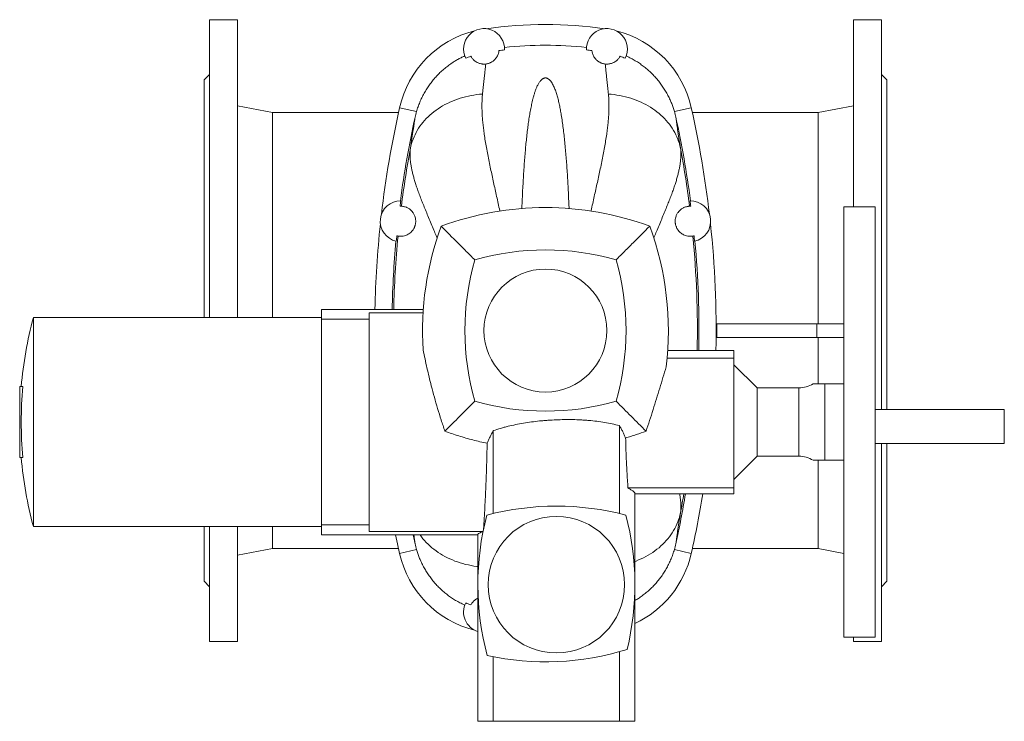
# Model space of a CAD drawing. Header units: millimetres. Extents: x -837 to 609, y -11 to 1826.
# Tile 1 of 11: x -837 to -116, y -11 to 502. Entities that reach past the tile are written whole.
import ezdxf

# ---------------------------------------------------------------- set-up
doc = ezdxf.new("R2010")
doc.units = ezdxf.units.MM

msp = doc.modelspace()

# ---------------------------------------------------------------- linework, layer by layer
at = {"color": 7, "linetype": 'Continuous', "lineweight": 15}
for p, q in [((-677.8, 502.03), (-698.3, 502.03)), ((-698.3, 502.03), (-698.3, 284.03)), ((-677.8, 502.03), (-677.8, 284.03)), ((-206.3, 502.03), (-226.8, 502.03)), ((-226.8, 502.03), (-226.8, 365.03)), ((-206.3, 502.03), (-206.3, 216.82)), ((-698.3, 462.03), (-702.3, 458.03)), ((-202.3, 458.03), (-206.3, 462.03)), ((-702.3, 458.03), (-702.3, 284.03)), ((-202.3, 458.03), (-202.3, 216.82)), ((-652.07, 434.03), (-677.8, 439.03)), ((-559.9, 434.03), (-652.07, 434.03)), ((-652.07, 434.03), (-652.07, 284.03)), ((-252.52, 434.03), (-344.69, 434.03)), ((-226.8, 439.03), (-252.52, 434.03)), ((-252.52, 434.03), (-252.52, 279.53)), ((-210.8, 365.03), (-233.8, 365.03)), ((-233.8, 365.03), (-233.8, 50.03)), ((-210.8, 365.03), (-210.8, 50.03)), ((-541.75, 290.03), (-616.3, 290.03)), ((-616.3, 282.73), (-616.3, 290.03)), ((-616.3, 284.03), (-827.3, 284.03)), ((-827.3, 131.03), (-827.3, 284.03)), ((-581.3, 282.73), (-616.3, 282.73)), ((-616.3, 132.32), (-616.3, 282.73)), ((-581.3, 287.55), (-541.91, 287.55)), ((-581.3, 282.73), (-581.3, 287.55)), ((-581.3, 132.32), (-581.3, 282.73)), ((-326.8, 279.53), (-327.31, 279.53)), ((-253.67, 279.53), (-326.8, 279.53)), ((-253.67, 279.53), (-253.67, 269.53)), ((-233.8, 279.53), (-253.67, 279.53)), ((-326.8, 269.53), (-327.31, 269.53)), ((-253.67, 269.53), (-326.8, 269.53)), ((-233.8, 269.53), (-253.67, 269.53)), ((-252.52, 269.53), (-252.52, 235.52)), ((-314.3, 260.03), (-362.77, 260.03)), ((-314.3, 254.23), (-314.3, 260.03)), ((-314.3, 254.23), (-363.23, 254.23)), ((-314.3, 159.3), (-314.3, 254.23)), ((-297.3, 232.53), (-314.3, 249.53)), ((-837.3, 181.53), (-837.3, 233.53)), ((-835.02, 233.53), (-837.3, 233.53)), ((-266.8, 232.53), (-297.3, 232.53)), ((-297.3, 182.53), (-297.3, 232.53)), ((-116.3, 216.82), (-210.8, 216.82)), ((-116.3, 216.82), (-116.3, 191.82)), ((-398.1, 204.94), (-398.1, 140.62)), ((-490.49, 201.27), (-490.49, 140.62)), ((-210.8, 191.82), (-116.3, 191.82)), ((-206.3, 191.82), (-206.3, 47.03)), ((-202.3, 191.82), (-202.3, 91.03)), ((-835.02, 181.53), (-837.3, 181.53)), ((-314.3, 165.53), (-297.3, 182.53)), ((-297.3, 182.53), (-266.8, 182.53)), ((-252.52, 179.5), (-252.52, 115.03)), ((-314.3, 159.3), (-391.89, 159.3)), ((-314.3, 155.03), (-314.3, 159.3)), ((-386.8, 88.53), (-386.8, 155.51)), ((-386.8, 155.03), (-314.3, 155.03)), ((-827.3, 131.03), (-616.3, 131.03)), ((-702.3, 131.03), (-702.3, 91.03)), ((-698.3, 131.03), (-698.3, 47.03)), ((-677.8, 131.03), (-677.8, 47.03)), ((-652.07, 131.03), (-652.07, 115.03)), ((-581.3, 132.32), (-616.3, 132.32)), ((-616.3, 125.03), (-616.3, 132.32)), ((-581.3, 127.5), (-581.3, 132.32)), ((-616.3, 125.03), (-501.8, 125.03)), ((-581.3, 127.5), (-497.96, 127.5)), ((-549.19, 125.03), (-547.78, 118.46)), ((-501.8, 125.35), (-501.8, 88.53)), ((-677.8, 110.03), (-652.07, 115.03)), ((-652.07, 115.03), (-559.9, 115.03)), ((-344.69, 115.03), (-252.52, 115.03)), ((-252.52, 115.03), (-233.8, 111.39)), ((-702.3, 91.03), (-698.3, 87.03)), ((-501.8, 88.53), (-501.8, -11.47)), ((-386.8, -11.47), (-386.8, 88.53)), ((-206.3, 87.03), (-202.3, 91.03)), ((-698.3, 47.03), (-677.8, 47.03)), ((-233.8, 50.03), (-210.8, 50.03)), ((-226.8, 50.03), (-226.8, 47.03)), ((-226.8, 47.03), (-206.3, 47.03)), ((-398.1, 39.45), (-398.1, -11.47)), ((-490.49, 35.73), (-490.49, -11.47)), ((-490.49, -11.47), (-501.8, -11.47)), ((-398.1, -11.47), (-490.49, -11.47)), ((-386.8, -11.47), (-398.1, -11.47))]:
    msp.add_line(p, q, dxfattribs=at)
at = {"color": 8, "linetype": 'Continuous', "lineweight": 0}
for p, q in [((-559.1, 437.64), (-546.7, 434.83)), ((-345.5, 437.64), (-357.9, 434.83)), ((-326.8, 279.53), (-326.8, 269.53)), ((-266.8, 232.53), (-266.8, 182.53)), ((-247.63, 235.53), (-247.63, 179.53)), ((-559.1, 111.41), (-546.7, 114.22)), ((-345.5, 111.41), (-357.9, 114.22))]:
    msp.add_line(p, q, dxfattribs=at)
at = {"color": 8, "linetype": 'Continuous', "lineweight": 0, "flags": 128}
for points in [[(-498.39, 447.6), (-500.5, 447.42), (-502.59, 447.18), (-504.67, 446.89), (-506.73, 446.54), (-508.77, 446.12), (-510.79, 445.66), (-512.79, 445.13), (-514.76, 444.55), (-516.69, 443.91), (-518.6, 443.21), (-520.47, 442.47), (-522.31, 441.67), (-524.1, 440.81), (-525.86, 439.91), (-527.57, 438.95), (-529.25, 437.95), (-530.87, 436.89), (-532.44, 435.79), (-533.97, 434.65), (-535.44, 433.46), (-536.86, 432.22), (-538.23, 430.95), (-539.54, 429.64), (-540.79, 428.28), (-541.98, 426.89), (-543.11, 425.47), (-544.18, 424.01), (-545.18, 422.52), (-546.12, 421), (-546.99, 419.45), (-547.8, 417.87), (-548.54, 416.27), (-549.2, 414.64), (-549.8, 413), (-550.33, 411.33), (-550.79, 409.65), (-551.18, 407.95)], [(-406.2, 447.6), (-404.1, 447.42), (-402, 447.18), (-399.92, 446.89), (-397.86, 446.54), (-395.82, 446.12), (-393.8, 445.66), (-391.8, 445.13), (-389.84, 444.55), (-387.9, 443.91), (-385.99, 443.21), (-384.12, 442.47), (-382.28, 441.67), (-380.49, 440.81), (-378.73, 439.91), (-377.02, 438.95), (-375.35, 437.95), (-373.72, 436.89), (-372.15, 435.79), (-370.62, 434.65), (-369.15, 433.46), (-367.73, 432.22), (-366.36, 430.95), (-365.05, 429.64), (-363.8, 428.28), (-362.61, 426.89), (-361.48, 425.47), (-360.41, 424.01), (-359.41, 422.52), (-358.47, 421), (-357.6, 419.45), (-356.79, 417.87), (-356.06, 416.27), (-355.39, 414.64), (-354.79, 413), (-354.26, 411.33), (-353.8, 409.65), (-353.41, 407.95)], [(-386.8, 105.54), (-385.99, 105.84), (-384.12, 106.58), (-382.28, 107.39), (-380.49, 108.24), (-378.73, 109.14), (-377.02, 110.1), (-375.35, 111.1), (-373.72, 112.16), (-372.15, 113.26), (-370.62, 114.4), (-369.15, 115.59), (-367.73, 116.83), (-366.36, 118.1), (-365.05, 119.42), (-363.8, 120.77), (-362.61, 122.16), (-361.48, 123.58), (-360.41, 125.04), (-359.41, 126.53), (-358.47, 128.06), (-357.6, 129.61), (-356.79, 131.18), (-356.06, 132.78), (-355.39, 134.41), (-354.79, 136.05), (-354.26, 137.72), (-353.8, 139.4), (-353.41, 141.1)], [(-501.8, 101.77), (-502.59, 101.87), (-504.67, 102.16), (-506.73, 102.52), (-508.77, 102.93), (-510.79, 103.4), (-512.79, 103.92), (-514.76, 104.5), (-516.69, 105.14), (-518.6, 105.84), (-520.47, 106.58), (-522.31, 107.39), (-524.1, 108.24), (-525.86, 109.14), (-527.57, 110.1), (-529.25, 111.1), (-530.87, 112.16), (-532.44, 113.26), (-533.97, 114.4), (-535.44, 115.59), (-536.86, 116.83), (-538.23, 118.1), (-539.54, 119.42), (-540.79, 120.77), (-541.98, 122.16), (-543.11, 123.58), (-544.16, 125.03)]]:
    msp.add_lwpolyline(points, dxfattribs=at)
at = {"color": 7, "linetype": 'Continuous', "lineweight": 15, "flags": 128}
msp.add_lwpolyline([(-559.1, 111.41), (-560.65, 118.44), (-562.04, 125.03)], dxfattribs=at)
at = {"color": 7, "linetype": 'Continuous', "lineweight": 15}
for centre, radius in [((-452.3, 274.53), 45), ((-444.3, 88.53), 50)]:
    msp.add_circle(centre, radius, dxfattribs=at)
for centre, radius, start, end in [((-452.3, 188.53), 310, 81.9273, 98.0727), ((-485.94, 421.1), 75, 104.07402, 167.26631), ((-497.3, 480.53), 15, 357.43859, 206.58228), ((-407.3, 480.53), 15, 333.41772, 182.56141), ((-418.65, 421.1), 75, 12.73369, 75.92598), ((-452.3, 188.53), 294.77, 84.14872, 95.85128), ((-452.3, 188.53), 292.87, 95.88229, 96.67776), ((-452.3, 188.53), 292.87, 83.32224, 84.11771), ((162.7, 274.53), 740, 167.26631, 173.39138), ((-1067.3, 274.53), 740, 6.60862, 12.73369), ((162.7, 274.53), 727.42, 167.61126, 172.49593), ((-1067.3, 274.53), 727.42, 7.50407, 12.38874), ((-558.3, 354.53), 15, 89.64504, 257.69202), ((162.7, 274.53), 727.14, 172.49293, 172.81135), ((-1067.3, 274.53), 727.14, 7.18865, 7.50707), ((-346.3, 354.53), 15, 282.30798, 90.35496), ((-452.3, 144.53), 220, 69.69803, 110.30197), ((162.7, 274.53), 740, 173.94568, 178.7998), ((-322.3, 274.53), 220, 159.69803, 183.70098), ((-582.3, 274.53), 220, 353.06025, 20.30197), ((-1067.3, 274.53), 740, 358.87724, 6.05432), ((162.7, 274.53), 727.42, 174.84113, 178.77904), ((162.7, 274.53), 727.14, 174.52571, 174.84413), ((-1067.3, 274.53), 727.14, 5.15587, 5.47429), ((-1067.3, 274.53), 727.42, 358.85782, 5.15887), ((-452.3, 144.53), 189, 74.10225, 105.89775), ((-322.3, 274.53), 189, 164.10225, 195.89775), ((-582.3, 274.53), 189, 344.10225, 15.89775), ((-539.68, 207.53), 297.61, 165.10517, 174.98814), ((-539.68, 207.53), 296.47, 174.96886, 185.03114), ((-266.8, 252.53), 20, 270, 301.78781), ((-452.3, 404.53), 189, 254.10225, 285.89775), ((-539.68, 207.53), 297.61, 185.01186, 194.89483), ((-266.8, 162.53), 20, 58.21154, 90), ((-1067.3, 274.53), 727.42, 347.61126, 350.54465), ((-1067.3, 274.53), 740, 347.26631, 350.70681), ((-444.3, -53.97), 200, 75.25263, 104.74737), ((-301.8, 88.53), 200, 165.25263, 195.03298), ((-586.8, 88.53), 200, 346.28739, 14.74737), ((-485.94, 127.95), 75, 192.73369, 255.92598), ((-418.65, 127.95), 75, 295.13429, 347.26631), ((-497.3, 68.53), 15, 153.41772, 252.5424), ((-452.14, 232.01), 200, 257.6398, 287.35053)]:
    msp.add_arc(centre, radius, start, end, dxfattribs=at)
at = {"color": 8, "linetype": 'Continuous', "lineweight": 0}
for centre, start, end in [((162.7, 274.53), 169.41346, 172.80265), ((-1067.3, 274.53), 7.19735, 10.58654), ((162.7, 274.53), 174.53441, 178.77707), ((-1067.3, 274.53), 358.85598, 5.46559), ((-1067.3, 274.53), 349.41346, 350.52924)]:
    msp.add_arc(centre, 726.25, start, end, dxfattribs=at)
at = {"color": 7, "linetype": 'Continuous', "lineweight": 15}
for points, knots in [([(-486.35, 479.41), (-486.42, 478.79), (-486.54, 478.1), (-486.87, 476.98), (-487.01, 476.59), (-487.36, 475.78), (-487.57, 475.36), (-488.09, 474.48), (-488.4, 474.03), (-488.97, 473.33), (-489.18, 473.09), (-489.65, 472.61), (-489.91, 472.37), (-490.49, 471.88), (-490.81, 471.63), (-491.36, 471.26), (-491.55, 471.14), (-491.97, 470.9), (-492.19, 470.78), (-492.67, 470.54), (-492.92, 470.43), (-493.46, 470.21), (-493.76, 470.11), (-494.36, 469.92), (-494.68, 469.84), (-495.35, 469.69), (-495.69, 469.64), (-496.03, 469.6)], [0, 0, 0, 0, 0.25, 0.25, 0.375, 0.375, 0.5, 0.5, 0.625, 0.625, 0.6875, 0.6875, 0.75, 0.75, 0.8125, 0.8125, 0.84375, 0.84375, 0.875, 0.875, 0.90625, 0.90625, 0.9375, 0.9375, 0.96875, 0.96875, 1, 1, 1, 1]), ([(-418.24, 479.41), (-418.18, 478.79), (-418.05, 478.1), (-417.72, 476.98), (-417.58, 476.59), (-417.23, 475.78), (-417.02, 475.36), (-416.5, 474.48), (-416.19, 474.03), (-415.62, 473.33), (-415.41, 473.09), (-414.94, 472.61), (-414.69, 472.37), (-414.1, 471.88), (-413.78, 471.63), (-413.23, 471.26), (-413.04, 471.14), (-412.62, 470.9), (-412.4, 470.78), (-411.92, 470.54), (-411.67, 470.43), (-411.13, 470.21), (-410.83, 470.11), (-410.23, 469.92), (-409.91, 469.84), (-409.24, 469.69), (-408.9, 469.64), (-408.56, 469.6)], [0, 0, 0, 0, 0.25, 0.25, 0.375, 0.375, 0.5, 0.5, 0.625, 0.625, 0.6875, 0.6875, 0.75, 0.75, 0.8125, 0.8125, 0.84375, 0.84375, 0.875, 0.875, 0.90625, 0.90625, 0.9375, 0.9375, 0.96875, 0.96875, 1, 1, 1, 1]), ([(-546.7, 434.83), (-546.34, 435.98), (-545.63, 438.27), (-544.33, 441.63), (-542.85, 444.95), (-541.16, 448.21), (-539.27, 451.4), (-537.22, 454.44), (-535.02, 457.33), (-532.69, 460.06), (-530.18, 462.69), (-527.5, 465.19), (-524.65, 467.55), (-521.88, 469.59), (-519.21, 471.34), (-516.69, 472.84), (-514.09, 474.22), (-512.31, 475.05), (-511.41, 475.46)], [0, 0, 0, 0, 0.064801, 0.129652, 0.194453, 0.26114, 0.327883, 0.394569, 0.459225, 0.523931, 0.588586, 0.655195, 0.72186, 0.788468, 0.84112, 0.893771, 0.946886, 1, 1, 1, 1]), ([(-506.97, 475.29), (-506.7, 474.79), (-506.37, 474.26), (-505.72, 473.44), (-505.48, 473.16), (-504.93, 472.6), (-504.63, 472.32), (-503.94, 471.75), (-503.55, 471.46), (-502.66, 470.91), (-502.16, 470.64), (-501.25, 470.26), (-500.92, 470.13), (-500.2, 469.91), (-499.8, 469.81), (-499.14, 469.68), (-498.91, 469.64), (-498.41, 469.58), (-498.15, 469.56), (-497.59, 469.53), (-497.3, 469.52), (-496.83, 469.53), (-496.68, 469.54), (-496.35, 469.56), (-496.19, 469.58), (-496.03, 469.6)], [0, 0, 0, 0, 0.25, 0.25, 0.375, 0.375, 0.5, 0.5, 0.625, 0.625, 0.75, 0.75, 0.8125, 0.8125, 0.875, 0.875, 0.90625, 0.90625, 0.9375, 0.9375, 0.96875, 0.96875, 0.984375, 0.984375, 1, 1, 1, 1]), ([(-397.62, 475.29), (-397.89, 474.79), (-398.23, 474.26), (-398.87, 473.44), (-399.11, 473.16), (-399.66, 472.6), (-399.96, 472.32), (-400.65, 471.75), (-401.04, 471.46), (-401.93, 470.91), (-402.43, 470.64), (-403.34, 470.26), (-403.67, 470.13), (-404.39, 469.91), (-404.79, 469.81), (-405.45, 469.68), (-405.68, 469.64), (-406.18, 469.58), (-406.44, 469.56), (-407, 469.53), (-407.29, 469.52), (-407.76, 469.53), (-407.92, 469.54), (-408.24, 469.56), (-408.4, 469.58), (-408.56, 469.6)], [0, 0, 0, 0, 0.25, 0.25, 0.375, 0.375, 0.5, 0.5, 0.625, 0.625, 0.75, 0.75, 0.8125, 0.8125, 0.875, 0.875, 0.90625, 0.90625, 0.9375, 0.9375, 0.96875, 0.96875, 0.984375, 0.984375, 1, 1, 1, 1]), ([(-393.18, 475.46), (-391.96, 474.89), (-389.69, 473.83), (-386.48, 472.02), (-383.52, 470.14), (-380.66, 468.09), (-377.91, 465.89), (-375.3, 463.54), (-372.81, 461.05), (-370.46, 458.41), (-368.26, 455.63), (-366.2, 452.73), (-364.31, 449.72), (-362.58, 446.62), (-361.1, 443.57), (-359.85, 440.61), (-358.79, 437.75), (-358.19, 435.81), (-357.9, 434.83)], [0, 0, 0, 0, 0.0723852, 0.1354448, 0.198698, 0.2620515, 0.3254069, 0.3886645, 0.4517272, 0.5154637, 0.579393, 0.6434229, 0.7074556, 0.7713914, 0.8351321, 0.8900778, 0.9450538, 1, 1, 1, 1]), ([(-435.01, 363.83), (-435.04, 364.53), (-435.15, 367.44), (-435.38, 372.45), (-435.68, 378.7), (-436.01, 384.68), (-436.36, 390.42), (-436.75, 396.04), (-437.16, 401.54), (-437.62, 406.96), (-438.13, 412.3), (-438.68, 417.54), (-439.29, 422.63), (-439.96, 427.55), (-440.66, 432), (-441.35, 436.01), (-442.04, 439.6), (-442.81, 443.07), (-443.7, 446.42), (-444.73, 449.64), (-445.74, 452.2), (-446.64, 454.17), (-447.42, 455.61), (-448.21, 456.76), (-448.93, 457.65), (-449.57, 458.29), (-450.27, 458.81), (-450.9, 459.14), (-451.37, 459.3), (-451.78, 459.4), (-452.29, 459.44), (-452.8, 459.4), (-453.2, 459.3), (-453.61, 459.16), (-454.04, 458.96), (-454.66, 458.57), (-455.33, 458), (-456, 457.26), (-456.82, 456.14), (-457.77, 454.61), (-458.75, 452.63), (-459.57, 450.57), (-460.27, 448.44), (-460.89, 446.25), (-461.62, 443.47), (-462.43, 440.04), (-463.27, 435.89), (-464.01, 431.59), (-464.69, 427.14), (-465.31, 422.5), (-465.89, 417.68), (-466.43, 412.66), (-466.92, 407.51), (-467.37, 402.24), (-467.8, 396.71), (-468.19, 390.93), (-468.57, 384.89), (-468.91, 378.73), (-469.22, 372.42), (-469.44, 367.44), (-469.55, 364.53), (-469.58, 363.82)], [0, 0, 0, 0, 0.008639, 0.035754, 0.062844, 0.088056, 0.113289, 0.138529, 0.163762, 0.188974, 0.214923, 0.240896, 0.266876, 0.292848, 0.318796, 0.339703, 0.360639, 0.381582, 0.402514, 0.423425, 0.444316, 0.454745, 0.465177, 0.475594, 0.480859, 0.486126, 0.491357, 0.49483, 0.496315, 0.497796, 0.499949, 0.502106, 0.503553, 0.505004, 0.507632, 0.510268, 0.516179, 0.522122, 0.528063, 0.542108, 0.556166, 0.570254, 0.584364, 0.598475, 0.612554, 0.636725, 0.660916, 0.685115, 0.70931, 0.733483, 0.758338, 0.783213, 0.808095, 0.832971, 0.857826, 0.884403, 0.910995, 0.937588, 0.964165, 0.991278, 1, 1, 1, 1]), ([(-546.7, 434.83), (-546.89, 434.13), (-547.29, 432.73), (-547.62, 431.3), (-547.78, 430.59)], [0, 0, 0, 0, 0.499634, 1, 1, 1, 1]), ([(-357.9, 434.83), (-357.7, 434.13), (-357.3, 432.73), (-356.98, 431.3), (-356.81, 430.59)], [0, 0, 0, 0, 0.499634, 1, 1, 1, 1]), ([(-560.24, 343.7), (-560.18, 343.69), (-560.05, 343.66), (-559.67, 343.61), (-559.42, 343.58), (-558.8, 343.53), (-558.42, 343.52), (-557.54, 343.54), (-557.03, 343.58), (-555.9, 343.77), (-555.26, 343.93), (-554.21, 344.3), (-553.85, 344.46), (-553.08, 344.83), (-552.67, 345.06), (-551.84, 345.6), (-551.41, 345.92), (-550.75, 346.52), (-550.53, 346.73), (-550.19, 347.09), (-550.07, 347.22), (-549.84, 347.48), (-549.73, 347.62), (-549.39, 348.06), (-549.16, 348.39), (-548.71, 349.11), (-548.49, 349.51), (-548.18, 350.2), (-548.08, 350.44), (-547.89, 350.95), (-547.8, 351.22), (-547.64, 351.79), (-547.56, 352.09), (-547.47, 352.54), (-547.45, 352.69), (-547.4, 353.01), (-547.38, 353.17), (-547.33, 353.64), (-547.31, 353.95), (-547.29, 354.42), (-547.29, 354.58), (-547.3, 354.88), (-547.31, 355.03), (-547.33, 355.47), (-547.36, 355.75), (-547.43, 356.29), (-547.48, 356.55), (-547.64, 357.28), (-547.76, 357.72), (-548.04, 358.54), (-548.2, 358.9), (-548.51, 359.57), (-548.68, 359.88), (-549.02, 360.44), (-549.19, 360.7), (-549.71, 361.43), (-550.06, 361.84), (-550.75, 362.55), (-551.09, 362.85), (-551.75, 363.38), (-552.08, 363.61), (-552.71, 364.01), (-553.01, 364.18), (-553.6, 364.48), (-553.88, 364.6), (-554.68, 364.93), (-555.16, 365.08), (-556.01, 365.29), (-556.38, 365.36), (-557, 365.45), (-557.25, 365.48), (-557.63, 365.51), (-557.76, 365.51), (-557.82, 365.52)], [0, 0, 0, 0, 0.0625, 0.0625, 0.125, 0.125, 0.1875, 0.1875, 0.25, 0.25, 0.3125, 0.3125, 0.34375, 0.34375, 0.375, 0.375, 0.40625, 0.40625, 0.421875, 0.421875, 0.429687, 0.429687, 0.4375, 0.4375, 0.453125, 0.453125, 0.46875, 0.46875, 0.476562, 0.476562, 0.484375, 0.484375, 0.492187, 0.492187, 0.496094, 0.496094, 0.5, 0.5, 0.507812, 0.507812, 0.511719, 0.511719, 0.515625, 0.515625, 0.523437, 0.523437, 0.53125, 0.53125, 0.546875, 0.546875, 0.5625, 0.5625, 0.578125, 0.578125, 0.59375, 0.59375, 0.625, 0.625, 0.65625, 0.65625, 0.6875, 0.6875, 0.71875, 0.71875, 0.75, 0.75, 0.8125, 0.8125, 0.875, 0.875, 0.9375, 0.9375, 1, 1, 1, 1]), ([(-344.35, 343.7), (-344.41, 343.69), (-344.54, 343.66), (-344.92, 343.61), (-345.17, 343.58), (-345.79, 343.53), (-346.17, 343.52), (-347.05, 343.54), (-347.56, 343.58), (-348.69, 343.77), (-349.33, 343.93), (-350.38, 344.3), (-350.74, 344.46), (-351.51, 344.83), (-351.92, 345.06), (-352.75, 345.6), (-353.18, 345.92), (-353.84, 346.52), (-354.06, 346.73), (-354.4, 347.09), (-354.52, 347.22), (-354.75, 347.48), (-354.86, 347.62), (-355.21, 348.06), (-355.43, 348.39), (-355.88, 349.11), (-356.1, 349.51), (-356.41, 350.2), (-356.51, 350.44), (-356.7, 350.95), (-356.79, 351.22), (-356.95, 351.79), (-357.03, 352.09), (-357.12, 352.54), (-357.14, 352.69), (-357.19, 353.01), (-357.21, 353.17), (-357.26, 353.64), (-357.28, 353.95), (-357.3, 354.42), (-357.3, 354.58), (-357.29, 354.88), (-357.28, 355.03), (-357.26, 355.47), (-357.23, 355.75), (-357.16, 356.29), (-357.11, 356.55), (-356.96, 357.28), (-356.83, 357.72), (-356.55, 358.54), (-356.39, 358.9), (-356.08, 359.57), (-355.91, 359.88), (-355.57, 360.44), (-355.4, 360.7), (-354.88, 361.43), (-354.53, 361.84), (-353.84, 362.55), (-353.5, 362.85), (-352.84, 363.38), (-352.51, 363.61), (-351.89, 364.01), (-351.58, 364.18), (-351, 364.48), (-350.71, 364.6), (-349.91, 364.93), (-349.43, 365.08), (-348.58, 365.29), (-348.21, 365.36), (-347.59, 365.45), (-347.34, 365.48), (-346.96, 365.51), (-346.84, 365.51), (-346.77, 365.52)], [0, 0, 0, 0, 0.0625, 0.0625, 0.125, 0.125, 0.1875, 0.1875, 0.25, 0.25, 0.3125, 0.3125, 0.34375, 0.34375, 0.375, 0.375, 0.40625, 0.40625, 0.421875, 0.421875, 0.429687, 0.429687, 0.4375, 0.4375, 0.453125, 0.453125, 0.46875, 0.46875, 0.476562, 0.476562, 0.484375, 0.484375, 0.492187, 0.492187, 0.496094, 0.496094, 0.5, 0.5, 0.507812, 0.507812, 0.511719, 0.511719, 0.515625, 0.515625, 0.523437, 0.523437, 0.53125, 0.53125, 0.546875, 0.546875, 0.5625, 0.5625, 0.578125, 0.578125, 0.59375, 0.59375, 0.625, 0.625, 0.65625, 0.65625, 0.6875, 0.6875, 0.71875, 0.71875, 0.75, 0.75, 0.8125, 0.8125, 0.875, 0.875, 0.9375, 0.9375, 1, 1, 1, 1]), ([(-504.07, 326.3), (-506.13, 328.36), (-510.25, 332.48), (-518.46, 340.69), (-524.56, 346.79), (-528.63, 350.86)], [0, 0, 0, 0, 0.249988, 0.499976, 1, 1, 1, 1]), ([(-375.96, 350.86), (-380.03, 346.79), (-386.13, 340.69), (-394.34, 332.48), (-398.46, 328.36), (-400.52, 326.3)], [0, 0, 0, 0, 0.499978, 0.749989, 1, 1, 1, 1]), ([(-525.94, 200.88), (-526.86, 203.61), (-528.71, 209.07), (-531.26, 217.35), (-533.66, 225.67), (-535.74, 233.43), (-537.52, 240.59), (-539.06, 247.16), (-540.5, 253.74), (-541.39, 258.13), (-541.84, 260.32)], [0, 0, 0, 0, 0.1401255, 0.2802509, 0.4208243, 0.5613978, 0.670946, 0.7804944, 0.8902471, 1, 1, 1, 1]), ([(-363.91, 247.94), (-364.68, 245.35), (-366.23, 240.17), (-368.6, 232.35), (-371.01, 224.5), (-373.49, 216.63), (-376.02, 208.73), (-377.75, 203.47), (-378.62, 200.85)], [0, 0, 0, 0, 0.165855, 0.331754, 0.497609, 0.665057, 0.832551, 1, 1, 1, 1]), ([(-247.63, 235.53), (-247.88, 235.53), (-248.38, 235.53), (-249.41, 235.53), (-250.72, 235.53), (-252.38, 235.53), (-253.84, 235.53), (-254.83, 235.53), (-255.41, 235.53), (-255.87, 235.53), (-256.19, 235.53), (-256.24, 235.53), (-256.26, 235.53)], [0, 0, 0, 0, 0.115007, 0.230157, 0.345268, 0.507598, 0.669919, 0.735928, 0.802268, 0.868492, 0.934374, 1, 1, 1, 1]), ([(-233.8, 235.53), (-235.04, 235.53), (-236.28, 235.53), (-238.72, 235.53), (-239.93, 235.53), (-242.29, 235.53), (-243.44, 235.53), (-245.64, 235.53), (-246.69, 235.53), (-247.63, 235.53)], [0, 0, 0, 0, 0.25, 0.25, 0.5, 0.5, 0.75, 0.75, 1, 1, 1, 1]), ([(-398.1, 204.94), (-401.63, 205.89), (-405.25, 206.66), (-412.7, 207.9), (-416.52, 208.37), (-421.41, 208.8), (-422.4, 208.87), (-424.38, 209.01), (-425.38, 209.07), (-428.39, 209.22), (-430.39, 209.29), (-436.42, 209.4), (-440.44, 209.35), (-446.48, 209.1), (-448.49, 208.98), (-451.52, 208.77), (-452.53, 208.69), (-454.55, 208.51), (-455.56, 208.42), (-460.59, 207.91), (-464.53, 207.38), (-472.24, 206.09), (-476.02, 205.32), (-480.64, 204.19), (-481.55, 203.95), (-483.38, 203.46), (-484.29, 203.21), (-486.99, 202.42), (-488.76, 201.87), (-490.49, 201.27)], [0, 0, 0, 0, 0.125, 0.125, 0.25, 0.25, 0.28125, 0.28125, 0.3125, 0.3125, 0.375, 0.375, 0.5, 0.5, 0.5625, 0.5625, 0.59375, 0.59375, 0.625, 0.625, 0.75, 0.75, 0.875, 0.875, 0.90625, 0.90625, 0.9375, 0.9375, 1, 1, 1, 1]), ([(-393.58, 195.84), (-393.91, 196.61), (-394.58, 198.16), (-395.67, 200.45), (-396.84, 202.72), (-397.68, 204.2), (-398.1, 204.94)], [0, 0, 0, 0, 0.249723, 0.499447, 0.749725, 1, 1, 1, 1]), ([(-495.01, 191.97), (-496.76, 192.35), (-500.25, 193.11), (-505.44, 194.41), (-510.62, 195.83), (-515.76, 197.38), (-520.88, 199.05), (-524.25, 200.27), (-525.94, 200.88)], [0, 0, 0, 0, 0.166206, 0.332438, 0.498646, 0.665755, 0.832889, 1, 1, 1, 1]), ([(-490.49, 201.27), (-490.91, 200.52), (-491.75, 199), (-492.91, 196.68), (-494.01, 194.34), (-494.68, 192.76), (-495.01, 191.97)], [0, 0, 0, 0, 0.249734, 0.499473, 0.749736, 1, 1, 1, 1]), ([(-378.62, 200.85), (-380.99, 199.99), (-384.65, 198.66), (-389.66, 197.03), (-392.27, 196.23), (-393.58, 195.84)], [0, 0, 0, 0, 0.480404, 0.74016, 1, 1, 1, 1]), ([(-391.89, 159.3), (-392.02, 161.3), (-392.29, 165.29), (-392.65, 171.33), (-392.97, 177.41), (-393.23, 183.53), (-393.44, 189.67), (-393.54, 193.78), (-393.58, 195.84)], [0, 0, 0, 0, 0.166099, 0.332227, 0.498325, 0.66554, 0.832786, 1, 1, 1, 1]), ([(-497.55, 129.5), (-497.4, 132.06), (-497.1, 137.19), (-496.68, 144.93), (-496.28, 152.69), (-495.93, 160.49), (-495.62, 168.32), (-495.36, 176.19), (-495.15, 184.08), (-495.06, 189.34), (-495.01, 191.97)], [0, 0, 0, 0, 0.124574, 0.249173, 0.373772, 0.498345, 0.623745, 0.749173, 0.8746, 1, 1, 1, 1]), ([(-256.26, 179.53), (-256.23, 179.53), (-256.18, 179.53), (-255.81, 179.53), (-255.28, 179.53), (-254.63, 179.53), (-253.74, 179.53), (-252.64, 179.53), (-251.38, 179.53), (-250.16, 179.53), (-249.05, 179.53), (-248.2, 179.53), (-247.79, 179.53), (-247.63, 179.53)], [0, 0, 0, 0, 0.070818, 0.141936, 0.213479, 0.285184, 0.356498, 0.469675, 0.582978, 0.696196, 0.809215, 0.922155, 1, 1, 1, 1]), ([(-247.63, 179.53), (-246.69, 179.53), (-245.64, 179.53), (-243.44, 179.53), (-242.29, 179.53), (-239.93, 179.53), (-238.72, 179.53), (-236.28, 179.53), (-235.04, 179.53), (-233.8, 179.53)], [0, 0, 0, 0, 0.25, 0.25, 0.5, 0.5, 0.75, 0.75, 1, 1, 1, 1]), ([(-386.8, 155.51), (-386.81, 155.59), (-386.84, 155.76), (-387.09, 156.09), (-387.49, 156.49), (-388.05, 156.94), (-388.77, 157.45), (-389.65, 158.01), (-390.67, 158.62), (-391.48, 159.07), (-391.89, 159.3)], [0, 0, 0, 0, 0.1199, 0.246501, 0.373102, 0.499587, 0.624255, 0.748923, 0.874462, 1, 1, 1, 1]), ([(-501.77, 125.35), (-501.77, 125.39), (-501.77, 125.5), (-501.51, 125.74), (-501.01, 126.06), (-500.25, 126.44), (-499.27, 126.88), (-498.41, 127.21), (-497.98, 127.38)], [0, 0, 0, 0, 0.112925, 0.287975, 0.462914, 0.641905, 0.821009, 1, 1, 1, 1]), ([(-547.78, 118.46), (-547.62, 117.75), (-547.29, 116.33), (-546.89, 114.92), (-546.7, 114.22)], [0, 0, 0, 0, 0.49964, 1, 1, 1, 1]), ([(-356.81, 118.46), (-356.97, 117.75), (-357.3, 116.33), (-357.7, 114.92), (-357.9, 114.22)], [0, 0, 0, 0, 0.49964, 1, 1, 1, 1]), ([(-511.41, 73.59), (-512.63, 74.16), (-514.9, 75.22), (-518.11, 77.03), (-521.08, 78.91), (-523.94, 80.96), (-526.68, 83.16), (-529.29, 85.51), (-531.78, 88), (-534.13, 90.64), (-536.34, 93.42), (-538.39, 96.32), (-540.28, 99.33), (-542.01, 102.44), (-543.49, 105.48), (-544.74, 108.44), (-545.8, 111.3), (-546.4, 113.24), (-546.7, 114.22)], [0, 0, 0, 0, 0.0723852, 0.1354448, 0.198698, 0.2620515, 0.3254069, 0.3886645, 0.4517272, 0.5154637, 0.579393, 0.6434229, 0.7074556, 0.7713914, 0.8351321, 0.8900778, 0.9450538, 1, 1, 1, 1]), ([(-357.9, 114.22), (-358.25, 113.07), (-358.96, 110.78), (-360.26, 107.42), (-361.74, 104.1), (-363.43, 100.84), (-365.32, 97.65), (-367.37, 94.61), (-369.57, 91.72), (-371.9, 88.99), (-374.41, 86.36), (-377.09, 83.86), (-379.94, 81.5), (-382.72, 79.46), (-385.01, 77.93), (-386.32, 77.17), (-386.8, 76.89)], [0, 0, 0, 0, 0.074435, 0.148928, 0.223362, 0.299964, 0.376629, 0.45323, 0.527498, 0.601824, 0.676091, 0.752602, 0.829179, 0.905689, 0.966169, 1, 1, 1, 1]), ([(-506.97, 73.76), (-506.9, 73.88), (-506.67, 74.3), (-506.18, 75.05), (-505.47, 75.91), (-504.68, 76.7), (-503.93, 77.32), (-503.15, 77.85), (-502.49, 78.24), (-501.99, 78.47), (-501.8, 78.55)], [0, 0, 0, 0, 0.084115, 0.283019, 0.481893, 0.620498, 0.759073, 0.851264, 0.943495, 1, 1, 1, 1])]:
    msp.add_open_spline(points, degree=3, knots=knots, dxfattribs=at)
for points in [[(-506.97, 475.29), (-508.23, 474.84), (-509.48, 474.35), (-510.71, 473.81)], [(-397.62, 475.29), (-396.36, 474.84), (-395.12, 474.35), (-393.88, 473.81)], [(-557.82, 365.52), (-558.12, 365.53), (-558.42, 365.53), (-558.72, 365.52)], [(-346.77, 365.52), (-346.47, 365.53), (-346.17, 365.53), (-345.87, 365.52)], [(-561.12, 343.89), (-560.83, 343.82), (-560.54, 343.75), (-560.24, 343.7)], [(-343.47, 343.89), (-343.76, 343.82), (-344.06, 343.75), (-344.35, 343.7)], [(-525.94, 200.88), (-518.7, 208.12), (-511.42, 215.4), (-504.07, 222.75)], [(-400.52, 222.75), (-393.16, 215.39), (-385.87, 208.1), (-378.62, 200.85)], [(-506.97, 73.76), (-508.23, 74.21), (-509.48, 74.7), (-510.71, 75.24)]]:
    msp.add_open_spline(points, degree=3, dxfattribs=at)
at = {"color": 8, "linetype": 'Continuous', "lineweight": 0}
for points, knots in [([(-498.39, 447.6), (-498.27, 448.69), (-498.05, 450.86), (-497.72, 453.96), (-497.4, 456.92), (-497.09, 459.75), (-496.8, 462.44), (-496.52, 464.99), (-496.26, 467.4), (-496.11, 468.86), (-496.03, 469.6)], [0, 0, 0, 0, 0.124102, 0.248257, 0.372411, 0.496512, 0.622356, 0.748256, 0.874157, 1, 1, 1, 1]), ([(-406.2, 447.6), (-406.32, 448.69), (-406.54, 450.86), (-406.87, 453.96), (-407.19, 456.92), (-407.5, 459.75), (-407.79, 462.44), (-408.07, 464.99), (-408.33, 467.4), (-408.49, 468.86), (-408.56, 469.6)], [0, 0, 0, 0, 0.124102, 0.248257, 0.372411, 0.496512, 0.622356, 0.748256, 0.874157, 1, 1, 1, 1]), ([(-485.7, 361.94), (-485.72, 362.06), (-486.12, 363.93), (-486.9, 367.53), (-488.04, 372.73), (-489.19, 377.87), (-490.31, 382.94), (-491.4, 387.93), (-492.49, 393), (-493.56, 398.15), (-494.6, 403.35), (-495.55, 408.45), (-496.4, 413.42), (-497.11, 418.04), (-497.68, 422.33), (-498.13, 426.3), (-498.47, 430.17), (-498.7, 433.94), (-498.82, 437.59), (-498.8, 441.09), (-498.67, 444.43), (-498.48, 446.54), (-498.39, 447.6)], [0, 0, 0, 0, 0.003466, 0.054559, 0.106787, 0.159049, 0.211323, 0.263585, 0.315812, 0.373683, 0.431607, 0.489546, 0.547464, 0.605332, 0.65515, 0.705023, 0.754919, 0.804812, 0.854675, 0.904488, 0.952244, 1, 1, 1, 1]), ([(-418.89, 361.95), (-418.87, 362.07), (-418.47, 363.94), (-417.69, 367.53), (-416.55, 372.73), (-415.41, 377.87), (-414.28, 382.94), (-413.19, 387.93), (-412.1, 393), (-411.03, 398.15), (-409.99, 403.35), (-409.04, 408.45), (-408.19, 413.42), (-407.48, 418.04), (-406.91, 422.33), (-406.46, 426.3), (-406.12, 430.17), (-405.89, 433.94), (-405.77, 437.59), (-405.79, 441.09), (-405.92, 444.43), (-406.11, 446.54), (-406.2, 447.6)], [0, 0, 0, 0, 0.003397, 0.054494, 0.106725, 0.158991, 0.211269, 0.263534, 0.315765, 0.37364, 0.431568, 0.489511, 0.547433, 0.605305, 0.655127, 0.705002, 0.754902, 0.804798, 0.854665, 0.904481, 0.952241, 1, 1, 1, 1]), ([(-547.78, 430.59), (-547.91, 429.48), (-548.09, 428.16), (-548.37, 426.24), (-548.43, 425.85), (-548.55, 425.03), (-548.61, 424.61), (-548.81, 423.32), (-548.95, 422.41), (-549.39, 419.56), (-549.71, 417.48), (-550.41, 412.97), (-550.79, 410.55), (-551.18, 407.95)], [0, 0, 0, 0, 0.25, 0.25, 0.3125, 0.3125, 0.375, 0.375, 0.5, 0.5, 0.75, 0.75, 1, 1, 1, 1]), ([(-356.81, 430.59), (-356.68, 429.48), (-356.5, 428.16), (-356.22, 426.24), (-356.16, 425.85), (-356.04, 425.03), (-355.98, 424.61), (-355.78, 423.32), (-355.64, 422.41), (-355.21, 419.56), (-354.88, 417.48), (-354.18, 412.97), (-353.81, 410.55), (-353.41, 407.95)], [0, 0, 0, 0, 0.25, 0.25, 0.3125, 0.3125, 0.375, 0.375, 0.5, 0.5, 0.75, 0.75, 1, 1, 1, 1]), ([(-551.18, 407.95), (-551.27, 407.16), (-551.44, 405.56), (-551.48, 403.08), (-551.38, 400.55), (-551.13, 397.98), (-550.75, 395.3), (-550.24, 392.54), (-549.59, 389.68), (-548.82, 386.72), (-547.93, 383.68), (-546.9, 380.46), (-545.73, 377.07), (-544.42, 373.49), (-543, 369.8), (-541.44, 365.88), (-539.73, 361.71), (-537.88, 357.28), (-535.97, 352.71), (-534.12, 348.26), (-532.66, 344.72), (-531.87, 342.73), (-531.62, 342.1)], [0, 0, 0, 0, 0.051549, 0.103098, 0.151835, 0.200599, 0.249363, 0.298101, 0.346832, 0.395588, 0.444345, 0.493077, 0.545342, 0.597639, 0.649935, 0.7022, 0.759516, 0.816875, 0.87423, 0.93154, 0.978698, 1, 1, 1, 1]), ([(-353.41, 407.95), (-353.32, 407.16), (-353.16, 405.56), (-353.11, 403.08), (-353.22, 400.55), (-353.46, 397.98), (-353.84, 395.3), (-354.36, 392.54), (-355, 389.68), (-355.77, 386.72), (-356.66, 383.68), (-357.69, 380.46), (-358.86, 377.07), (-360.17, 373.49), (-361.59, 369.8), (-363.15, 365.88), (-364.86, 361.71), (-366.71, 357.28), (-368.62, 352.71), (-370.47, 348.26), (-371.93, 344.73), (-372.72, 342.74), (-372.96, 342.12)], [0, 0, 0, 0, 0.0515606, 0.1031216, 0.1518696, 0.2006447, 0.2494203, 0.2981694, 0.3469114, 0.3956788, 0.4444468, 0.4931895, 0.5454673, 0.5977756, 0.6500838, 0.7023614, 0.7596898, 0.8170619, 0.8744302, 0.9317535, 0.9789219, 1, 1, 1, 1]), ([(-353.41, 141.1), (-353.32, 141.9), (-353.16, 143.49), (-353.12, 145.97), (-353.21, 148.5), (-353.46, 151.08), (-353.76, 153.25), (-354.02, 154.6), (-354.1, 155.03)], [0, 0, 0, 0, 0.1898, 0.379601, 0.559048, 0.738594, 0.918142, 1, 1, 1, 1]), ([(-356.81, 118.46), (-356.68, 119.57), (-356.5, 120.9), (-356.22, 122.81), (-356.16, 123.2), (-356.04, 124.02), (-355.98, 124.44), (-355.78, 125.73), (-355.64, 126.64), (-355.21, 129.49), (-354.88, 131.58), (-354.18, 136.08), (-353.81, 138.5), (-353.41, 141.1)], [0, 0, 0, 0, 0.25, 0.25, 0.3125, 0.3125, 0.375, 0.375, 0.5, 0.5, 0.75, 0.75, 1, 1, 1, 1]), ([(-547.78, 118.46), (-547.82, 118.79), (-547.9, 119.46), (-548.05, 120.58), (-548.23, 121.8), (-548.43, 123.23), (-548.59, 124.3), (-548.69, 124.98), (-548.7, 125.03)], [0, 0, 0, 0, 0.187973, 0.375947, 0.564599, 0.753251, 0.98343, 1, 1, 1, 1])]:
    msp.add_open_spline(points, degree=3, knots=knots, dxfattribs=at)

doc.saveas('drawing.dxf')
